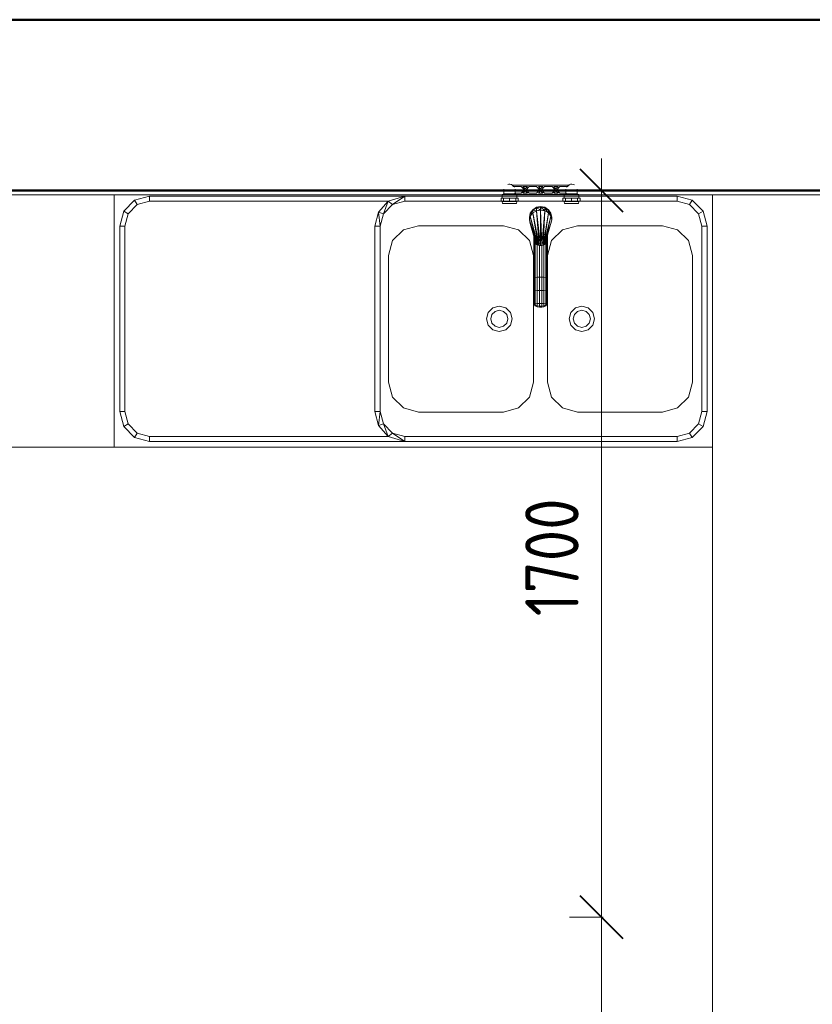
# Model space of a CAD drawing. Header units: millimetres. Extents: x 24644 to 52152, y 2709 to 38988.
# Tile 82 of 93: x 38082 to 39936, y 36684 to 38988. Entities that reach past the tile are written whole.
import ezdxf

# ---------------------------------------------------------------- set-up
doc = ezdxf.new("R2010")
doc.units = ezdxf.units.MM
for name, color, linetype, lineweight in [('A-____-____-DIMS', 211, 'Continuous', 9), ('A-____-____-DIMS-50', 211, 'Continuous', 9), ('A-WALL-____-MCUT', 113, 'Continuous', 50), ('A-WALL-____-OTLN', 113, 'Continuous', 20), ('I-FURN-____-MCUT', 30, 'Continuous', 9), ('I-FURN-____-OTLN', 30, 'Continuous', 20), ('L-SITE-____-MCUT', 91, 'Continuous', 50), ('L-SITE-____-OTLN', 91, 'Continuous', 20), ('M-EQPM-____-OTLN', 50, 'Continuous', 20)]:
    doc.layers.add(name, color=color, linetype=linetype, lineweight=lineweight)
doc.styles.add('GOST Common', font='GOST_Common.ttf', dxfattribs={"width": 0.9, "height": 125})
doc.dimstyles.new('ADSK_Основной_2_5_мм', dxfattribs={"dimscale": 304.8, "dimtxt": 0.412449, "dimasz": 0.328084, "dimexe": 0.246063, "dimexo": 0.000807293, "dimgap": 0.049213, "dimtad": 1, "dimdec": 0, "dimlfac": 304.8, "dimdsep": 46, "dimtxsty": 'GOST Common', "dimblk1": 'OBLIQUE', "dimblk2": 'OBLIQUE', "dimsah": 1, "dimcen": 0.09, "dimdle": 0.246063, "dimazin": 2, "dimtfac": 1, "dimtdec": 4, "dimtix": 1, "dimtmove": 0, "dimatfit": 3, "dimfxl": 1, "dimtvp": 1, "dimtolj": 1, "dimtzin": 0, "dimlwd": 20, "dimlwe": 20, "dimarcsym": 2})

# ---------------------------------------------------------------- blocks, each defined once
blk = doc.blocks.new('Family - Site-608699-В_Этаж 01_Вентиляция')
at = {"layer": 'L-SITE-____-MCUT', "color": 253}
blk.add_line((27023.2, 38987.6), (40703.2, 38987.6), dxfattribs=at)
blk = doc.blocks.new('Прямая форма - V line-608908-В_Этаж 01_Вентиляция')
at = {"layer": 'A-WALL-____-MCUT', "color": 253}
for p, q in [((6840, 0), (0, 0)), ((0, -400), (6840, -400))]:
    blk.add_line(p, q, dxfattribs=at)
blk = doc.blocks.new('Прямая форма - SW - 003-608909-В_Этаж 01_Вентиляция')
blk.add_blockref('Прямая форма - V line-608908-В_Этаж 01_Вентиляция', (0, 0))
blk = doc.blocks.new('Прямая форма - V line-609776-В_Этаж 01_Вентиляция')
at = {"layer": 'I-FURN-____-MCUT', "color": 53}
for p, q in [((0, 0), (-4140, 0)), ((-4140, -10), (-10, -10))]:
    blk.add_line(p, q, dxfattribs=at)
at = {"layer": 'I-FURN-____-OTLN', "color": 9}
for p, q in [((-2000, -600), (-2000, -10)), ((-2000, -600), (-2000, -10)), ((-1977.6, -48), (-1952, -22.4)), ((-1952, -22.4), (-1917, -13)), ((-1952, -22.4), (-1946, -32.8)), ((-1917, -13), (-1320, -13)), ((-1917, -25), (-1917, -13)), ((-1359.2, -25), (-1320, -13)), ((-1320, -13), (-1349, -32.8)), ((-1320, -13), (-683, -13)), ((-1320, -13), (-1320, -25)), ((-683, -13), (-648, -22.4)), ((-683, -25), (-683, -13)), ((-654, -32.8), (-648, -22.4)), ((-648, -22.4), (-622.4, -48)), ((-600, -600), (-600, -10)), ((-600, -10), (-600, -600)), ((-1967.2, -54), (-1946, -32.8)), ((-1946, -32.8), (-1917, -25)), ((-1917, -25), (-1359.2, -25)), ((-1381.8, -50.2), (-1359.2, -25)), ((-1359.2, -25), (-1370.2, -54)), ((-1349, -32.8), (-1370.2, -54)), ((-1349, -32.8), (-1359.2, -25)), ((-1320, -25), (-1349, -32.8)), ((-683, -25), (-1320, -25)), ((-1026.5, -53.1), (-1020.9, -44.6)), ((-1026.5, -54.2), (-1020.9, -46)), ((-1020.9, -46), (-1026.5, -53.1)), ((-1020.9, -44.6), (-1012.4, -39)), ((-1020.9, -46), (-1012.4, -40.4)), ((-1012.4, -40.4), (-1020.9, -44.6)), ((-1020.9, -46), (-1020.9, -44.6)), ((-1020.9, -51.8), (-1020.9, -46)), ((-1012.8, -47.1), (-1020.9, -46)), ((-1012.4, -39), (-1002.5, -37)), ((-1012.4, -40.4), (-1002.5, -38.5)), ((-1002.5, -38.5), (-1012.4, -39)), ((-1012.4, -40.4), (-1012.4, -39)), ((-1012.4, -46.9), (-1012.4, -40.4)), ((-1002.9, -45.2), (-1012.4, -40.4)), ((-1002.5, -45.2), (-1012.4, -46.9)), ((-1012.4, -47.1), (-1002.5, -45.4)), ((-1002.5, -38.5), (-1002.5, -37)), ((-992.6, -40.4), (-1002.5, -37)), ((-1002.5, -37), (-992.6, -39)), ((-1002.5, -45.2), (-1002.5, -38.5)), ((-992.9, -46.8), (-1002.5, -38.5)), ((-1002.5, -38.5), (-992.6, -40.4)), ((-992.6, -46.9), (-1002.5, -45.2)), ((-1002.5, -45.4), (-1002.5, -128.6)), ((-999.5, -128.4), (-1002.5, -45.4)), ((-1002.5, -45.4), (-992.6, -47.1)), ((-992.6, -40.4), (-992.6, -39)), ((-984.1, -46), (-992.6, -39)), ((-992.6, -39), (-984.1, -44.6)), ((-992.6, -46.9), (-992.6, -40.4)), ((-984.4, -51.7), (-992.6, -40.4)), ((-992.6, -40.4), (-984.1, -46)), ((-984.1, -44.6), (-978.5, -53.1)), ((-984.1, -44.6), (-978.5, -54.2)), ((-984.1, -46), (-984.1, -44.6)), ((-984.1, -51.8), (-984.1, -46)), ((-984.1, -46), (-978.5, -54.2)), ((-978.5, -59.4), (-984.1, -46)), ((-654, -32.8), (-683, -25)), ((-632.8, -54), (-654, -32.8)), ((-1987, -83), (-1977.6, -48)), ((-1967.2, -54), (-1977.6, -48)), ((-1975, -83), (-1967.2, -54)), ((-1390, -83), (-1381.8, -50.2)), ((-1370.2, -54), (-1381.8, -50.2)), ((-1381.8, -50.2), (-1378, -83)), ((-1370.2, -54), (-1378, -83)), ((-1028.5, -63), (-1026.5, -53.1)), ((-1028.5, -64), (-1026.5, -54.2)), ((-1026.5, -54.2), (-1028.5, -63)), ((-1026.5, -59.4), (-1028.5, -68)), ((-1028.5, -64), (-1026.5, -59.4)), ((-1028.5, -68), (-1026.5, -59.4)), ((-1028.5, -64), (-1028.5, -63)), ((-1028.5, -68), (-1028.5, -64)), ((-1012.5, -126.3), (-1028.5, -68)), ((-1028.5, -68), (-1026.5, -76.7)), ((-1010.5, -127.2), (-1028.5, -68)), ((-1020.9, -51.8), (-1026.5, -59.3)), ((-1026.5, -59.4), (-1020.9, -52)), ((-1021.1, -52.1), (-1026.5, -54.2)), ((-1026.5, -54.2), (-1026.5, -53.1)), ((-1026.5, -59.3), (-1026.5, -54.2)), ((-1010.5, -127.2), (-1026.5, -59.4)), ((-1008.5, -127.9), (-1026.5, -59.4)), ((-1012.4, -46.9), (-1020.9, -51.8)), ((-1020.9, -52), (-1012.4, -47.1)), ((-1020.9, -52), (-1008.5, -127.9)), ((-1005.5, -128.4), (-1020.8, -52)), ((-1012.4, -47.1), (-1005.5, -128.4)), ((-1002.5, -128.6), (-1012.4, -47.1)), ((-992.6, -47.1), (-999.5, -128.4)), ((-996.5, -127.9), (-992.6, -47.1)), ((-984.1, -52), (-996.5, -127.9)), ((-994.5, -127.2), (-984.1, -52)), ((-978.5, -59.4), (-994.5, -127.2)), ((-984.1, -51.8), (-992.6, -46.9)), ((-992.6, -47.1), (-984.1, -52)), ((-992.5, -126.3), (-978.5, -59.4)), ((-976.5, -68), (-992.5, -126.3)), ((-978.5, -59.3), (-984.1, -51.8)), ((-984.1, -52), (-978.5, -59.4)), ((-978.5, -53.1), (-976.5, -63)), ((-978.5, -53.1), (-976.5, -64)), ((-978.5, -53.1), (-978.5, -54.2)), ((-978.5, -54.2), (-976.5, -64)), ((-978.5, -54.2), (-976.5, -68)), ((-978.5, -54.2), (-978.5, -59.3)), ((-976.5, -68), (-978.5, -59.4)), ((-978.5, -59.4), (-976.5, -68)), ((-978.5, -76.7), (-976.5, -68)), ((-976.5, -63), (-976.5, -64)), ((-976.5, -64), (-976.5, -68)), ((-632.8, -54), (-622.4, -48)), ((-625, -83), (-632.8, -54)), ((-622.4, -48), (-613, -83)), ((-1987, -517), (-1987, -83)), ((-1975, -83), (-1987, -83)), ((-1975, -517), (-1975, -83)), ((-1378, -83), (-1390, -83)), ((-1390, -83), (-1390, -517)), ((-1378, -83), (-1378, -517)), ((-1323, -91.4), (-1348.6, -117)), ((-1288, -82), (-1323, -91.4)), ((-1089, -82), (-1288, -82)), ((-1054, -91.4), (-1089, -82)), ((-1028.4, -117), (-1054, -91.4)), ((-1026.5, -76.7), (-1012.5, -126.3)), ((-978.5, -76.7), (-982.2, -88.9)), ((-951, -91.4), (-976.6, -117)), ((-916, -82), (-951, -91.4)), ((-717, -82), (-916, -82)), ((-682, -91.4), (-717, -82)), ((-656.4, -117), (-682, -91.4)), ((-625, -517), (-625, -83)), ((-625, -83), (-613, -83)), ((-613, -83), (-613, -517)), ((-1018.5, -206), (-1018.5, -105.1)), ((-1018.5, -206), (-1018.5, -105.1)), ((-1017.5, -204.7), (-1017.5, -108.5)), ((-1017.5, -204.7), (-1017.5, -108.5)), ((-987.5, -204.7), (-987.5, -107.9)), ((-987.5, -204.7), (-987.5, -107.9)), ((-986.5, -206), (-986.5, -104.4)), ((-986.5, -206), (-986.5, -104.4)), ((-1348.6, -117), (-1358, -152)), ((-1019, -152), (-1028.4, -117)), ((-1014.8, -203.5), (-1014.8, -118.3)), ((-1014.8, -203.5), (-1014.8, -118.3)), ((-1012.5, -126.3), (-1010.5, -127.2)), ((-1008.5, -127.9), (-1010.5, -127.2)), ((-1010.5, -202.6), (-1010.5, -127.2)), ((-1010.5, -202.6), (-1010.5, -127.2)), ((-1005.5, -128.4), (-1008.5, -127.9)), ((-1002.5, -128.6), (-1005.5, -128.4)), ((-1005.3, -202.2), (-1005.3, -128.4)), ((-1005.3, -202.2), (-1005.3, -128.4)), ((-999.5, -128.4), (-1002.5, -128.6)), ((-999.7, -202.2), (-999.7, -128.4)), ((-999.7, -202.2), (-999.7, -128.4)), ((-996.5, -127.9), (-999.5, -128.4)), ((-994.5, -127.2), (-996.5, -127.9)), ((-992.5, -126.3), (-994.5, -127.2)), ((-994.5, -202.6), (-994.5, -127.2)), ((-994.5, -202.6), (-994.5, -127.2)), ((-990.2, -203.5), (-990.2, -118)), ((-990.2, -203.5), (-990.2, -118)), ((-976.6, -117), (-986, -152)), ((-647, -152), (-656.4, -117)), ((-1358, -152), (-1358, -448)), ((-1019, -448), (-1019, -152)), ((-986, -152), (-986, -448)), ((-647, -448), (-647, -152)), ((-1018.5, -206), (-1017.5, -204.7)), ((-1018.5, -206), (-1017.5, -204.7)), ((-1018.5, -235), (-1018.5, -206)), ((-1018.5, -235), (-1018.5, -206)), ((-1017.5, -204.7), (-1014.8, -203.5)), ((-1017.5, -204.7), (-1014.8, -203.5)), ((-1017.5, -234.5), (-1017.5, -204.7)), ((-1017.5, -234.5), (-1017.5, -204.7)), ((-1014.8, -203.5), (-1010.5, -202.6)), ((-1014.8, -203.5), (-1010.5, -202.6)), ((-1014.8, -234.1), (-1014.8, -203.5)), ((-1014.8, -234.1), (-1014.8, -203.5)), ((-1010.5, -202.6), (-1005.3, -202.2)), ((-1010.5, -202.6), (-1005.3, -202.2)), ((-1010.5, -233.8), (-1010.5, -202.6)), ((-1010.5, -233.8), (-1010.5, -202.6)), ((-1005.3, -233.7), (-1005.3, -202.2)), ((-1005.3, -202.2), (-999.7, -202.2)), ((-1005.3, -233.7), (-1005.3, -202.2)), ((-1005.3, -202.2), (-999.7, -202.2)), ((-999.7, -233.7), (-999.7, -202.2)), ((-999.7, -202.2), (-994.5, -202.6)), ((-999.7, -233.7), (-999.7, -202.2)), ((-999.7, -202.2), (-994.5, -202.6)), ((-994.5, -233.8), (-994.5, -202.6)), ((-994.5, -202.6), (-990.2, -203.5)), ((-994.5, -233.8), (-994.5, -202.6)), ((-994.5, -202.6), (-990.2, -203.5)), ((-990.2, -234.1), (-990.2, -203.5)), ((-990.2, -203.5), (-987.5, -204.7)), ((-990.2, -234.1), (-990.2, -203.5)), ((-990.2, -203.5), (-987.5, -204.7)), ((-987.5, -234.5), (-987.5, -204.7)), ((-987.5, -204.7), (-986.5, -206)), ((-987.5, -234.5), (-987.5, -204.7)), ((-987.5, -204.7), (-986.5, -206)), ((-986.5, -235), (-986.5, -206)), ((-986.5, -235), (-986.5, -206)), ((-1018.5, -235), (-1017.5, -234.5)), ((-1018.5, -235), (-1017.5, -234.5)), ((-1018.5, -262), (-1018.5, -235)), ((-1018.5, -262), (-1018.5, -235)), ((-1017.5, -234.5), (-1014.8, -234.1)), ((-1017.5, -234.5), (-1014.8, -234.1)), ((-1017.5, -262.7), (-1017.5, -234.5)), ((-1017.5, -262.7), (-1017.5, -234.5)), ((-1014.8, -234.1), (-1010.5, -233.8)), ((-1014.8, -234.1), (-1010.5, -233.8)), ((-1014.8, -263.3), (-1014.8, -234.1)), ((-1014.8, -263.3), (-1014.8, -234.1)), ((-1010.5, -233.8), (-1005.3, -233.7)), ((-1010.5, -233.8), (-1005.3, -233.7)), ((-1010.5, -263.8), (-1010.5, -233.8)), ((-1010.5, -263.8), (-1010.5, -233.8)), ((-1005.3, -264), (-1005.3, -233.7)), ((-1005.3, -233.7), (-999.7, -233.7)), ((-1005.3, -264), (-1005.3, -233.7)), ((-1005.3, -233.7), (-999.7, -233.7)), ((-999.7, -264), (-999.7, -233.7)), ((-999.7, -233.7), (-994.5, -233.8)), ((-999.7, -264), (-999.7, -233.7)), ((-999.7, -233.7), (-994.5, -233.8)), ((-994.5, -263.8), (-994.5, -233.8)), ((-994.5, -233.8), (-990.2, -234.1)), ((-994.5, -263.8), (-994.5, -233.8)), ((-994.5, -233.8), (-990.2, -234.1)), ((-990.2, -263.3), (-990.2, -234.1)), ((-990.2, -234.1), (-987.5, -234.5)), ((-990.2, -263.3), (-990.2, -234.1)), ((-990.2, -234.1), (-987.5, -234.5)), ((-987.5, -262.7), (-987.5, -234.5)), ((-987.5, -234.5), (-986.5, -235)), ((-987.5, -262.7), (-987.5, -234.5)), ((-987.5, -234.5), (-986.5, -235)), ((-986.5, -262), (-986.5, -235)), ((-986.5, -262), (-986.5, -235)), ((-1125, -285), (-1114, -274)), ((-1114, -274), (-1099, -270)), ((-1099, -270), (-1084, -274)), ((-1084, -274), (-1073, -285)), ((-1017.5, -259.6), (-1018.5, -262.7)), ((-1018.1, -261.1), (-1018.5, -262)), ((-1018.5, -262), (-1017.5, -262.7)), ((-1018.5, -262.7), (-1018.5, -262)), ((-1018.5, -262), (-1017.5, -262.7)), ((-1018.5, -262), (-1018.5, -262.7)), ((-1018.5, -262.7), (-1017.5, -265.3)), ((-1018.5, -263), (-1018.5, -262.7)), ((-1018.5, -262.7), (-1017.5, -265.3)), ((-1018.5, -262.7), (-1018.5, -263)), ((-1018.5, -263), (-1017.5, -266.4)), ((-1018.5, -263), (-1017.5, -266.4)), ((-1018.5, -263), (-1017.5, -266.4)), ((-1018.5, -263), (-1017.5, -266.4)), ((-1017.5, -265.3), (-1017.5, -262.7)), ((-1017.5, -262.7), (-1014.8, -263.3)), ((-1017.5, -265.3), (-1017.5, -262.7)), ((-1017.5, -262.7), (-1014.8, -263.3)), ((-1017.5, -266.4), (-1017.5, -265.3)), ((-1017.5, -265.3), (-1014.8, -267.6)), ((-1017.5, -266.4), (-1017.5, -265.3)), ((-1017.5, -265.3), (-1014.8, -267.6)), ((-1017.5, -266.4), (-1014.8, -269.4)), ((-1017.5, -266.4), (-1014.8, -269.4)), ((-1014.8, -267.6), (-1014.8, -263.3)), ((-1014.8, -263.3), (-1010.5, -263.8)), ((-1014.8, -263.3), (-1014.8, -267.6)), ((-1014.8, -263.3), (-1010.5, -263.8)), ((-1014.8, -269.4), (-1014.8, -267.6)), ((-1014.8, -267.6), (-1010.5, -269.3)), ((-1014.8, -267.6), (-1014.8, -269.4)), ((-1014.8, -267.6), (-1010.5, -269.3)), ((-1014.8, -269.4), (-1010.5, -271.7)), ((-1014.8, -269.4), (-1010.5, -271.7)), ((-1010.5, -263.8), (-1010.5, -269.3)), ((-1010.5, -263.8), (-1005.3, -264)), ((-1010.5, -269.3), (-1010.5, -263.8)), ((-1010.5, -263.8), (-1005.3, -264)), ((-1010.5, -269.3), (-1010.5, -271.7)), ((-1010.5, -269.3), (-1005.3, -270.2)), ((-1010.5, -271.7), (-1010.5, -269.3)), ((-1010.5, -269.3), (-1005.3, -270.2)), ((-1010.5, -271.7), (-1005.3, -272.8)), ((-1010.5, -271.7), (-1005.3, -272.8)), ((-1005.3, -270.2), (-1005.3, -264)), ((-1005.3, -264), (-999.7, -264)), ((-1005.3, -270.2), (-1005.3, -264)), ((-1005.3, -264), (-999.7, -264)), ((-1005.3, -272.8), (-1005.3, -270.2)), ((-1005.3, -270.2), (-999.7, -270.2)), ((-1005.3, -272.8), (-1005.3, -270.2)), ((-1005.3, -270.2), (-999.7, -270.2)), ((-1005.3, -272.8), (-999.7, -272.8)), ((-1005.3, -272.8), (-999.7, -272.8)), ((-999.7, -264), (-994.5, -263.8)), ((-999.7, -264), (-994.5, -263.8)), ((-999.7, -270.2), (-999.7, -264)), ((-999.7, -270.2), (-999.7, -264)), ((-999.7, -270.2), (-994.5, -269.3)), ((-999.7, -270.2), (-994.5, -269.3)), ((-999.7, -272.8), (-999.7, -270.2)), ((-999.7, -272.8), (-999.7, -270.2)), ((-999.7, -272.8), (-994.5, -271.7)), ((-999.7, -272.8), (-994.5, -271.7)), ((-994.5, -263.8), (-990.2, -263.3)), ((-994.5, -263.8), (-990.2, -263.3)), ((-994.5, -269.3), (-994.5, -263.8)), ((-994.5, -269.3), (-994.5, -263.8)), ((-994.5, -269.3), (-990.2, -267.6)), ((-994.5, -269.3), (-990.2, -267.6)), ((-994.5, -271.7), (-994.5, -269.3)), ((-994.5, -271.7), (-994.5, -269.3)), ((-994.5, -271.7), (-990.2, -269.4)), ((-994.5, -271.7), (-990.2, -269.4)), ((-990.2, -263.3), (-987.5, -262.7)), ((-990.2, -263.3), (-987.5, -262.7)), ((-990.2, -263.3), (-990.2, -267.6)), ((-990.2, -267.6), (-990.2, -263.3)), ((-990.2, -267.6), (-987.5, -265.3)), ((-990.2, -267.6), (-987.5, -265.3)), ((-990.2, -269.4), (-987.5, -266.4)), ((-990.2, -269.4), (-987.5, -266.4)), ((-990.2, -267.6), (-990.2, -269.4)), ((-990.2, -269.4), (-990.2, -267.6)), ((-987.5, -259.6), (-986.5, -262.7)), ((-987.5, -262.7), (-986.5, -262)), ((-987.5, -262.7), (-986.5, -262)), ((-987.5, -265.3), (-986.5, -262.7)), ((-987.5, -265.3), (-986.5, -262.7)), ((-987.5, -265.3), (-987.5, -262.7)), ((-987.5, -262.7), (-987.5, -265.3)), ((-986.5, -263), (-987.5, -266.4)), ((-987.5, -266.4), (-986.5, -263)), ((-987.5, -266.4), (-986.5, -263)), ((-987.5, -266.4), (-986.5, -263)), ((-987.5, -266.4), (-987.5, -265.3)), ((-987.5, -265.3), (-987.5, -266.4)), ((-986.9, -261.1), (-986.5, -262)), ((-986.5, -262.7), (-986.5, -262)), ((-986.5, -262.7), (-986.5, -262)), ((-932, -285), (-921, -274)), ((-921, -274), (-906, -270)), ((-906, -270), (-891, -274)), ((-891, -274), (-880, -285)), ((-1129, -300), (-1125, -285)), ((-1119, -300), (-1116.3, -290)), ((-1116.3, -290), (-1109, -282.7)), ((-1109, -282.7), (-1099, -280)), ((-1099, -280), (-1089, -282.7)), ((-1089, -282.7), (-1081.7, -290)), ((-1081.7, -290), (-1079, -300)), ((-1073, -285), (-1069, -300)), ((-936, -300), (-932, -285)), ((-926, -300), (-923.3, -290)), ((-923.3, -290), (-916, -282.7)), ((-916, -282.7), (-906, -280)), ((-906, -280), (-896, -282.7)), ((-896, -282.7), (-888.7, -290)), ((-888.7, -290), (-886, -300)), ((-880, -285), (-876, -300)), ((-1125, -315), (-1129, -300)), ((-1114, -326), (-1125, -315)), ((-1116.3, -310), (-1119, -300)), ((-1109, -317.3), (-1116.3, -310)), ((-1099, -320), (-1109, -317.3)), ((-1089, -317.3), (-1099, -320)), ((-1081.7, -310), (-1089, -317.3)), ((-1073, -315), (-1084, -326)), ((-1079, -300), (-1081.7, -310)), ((-1069, -300), (-1073, -315)), ((-932, -315), (-936, -300)), ((-921, -326), (-932, -315)), ((-923.3, -310), (-926, -300)), ((-916, -317.3), (-923.3, -310)), ((-906, -320), (-916, -317.3)), ((-896, -317.3), (-906, -320)), ((-888.7, -310), (-896, -317.3)), ((-880, -315), (-891, -326)), ((-886, -300), (-888.7, -310)), ((-876, -300), (-880, -315)), ((-1099, -330), (-1114, -326)), ((-1084, -326), (-1099, -330)), ((-906, -330), (-921, -326)), ((-891, -326), (-906, -330)), ((-1358, -448), (-1348.6, -483)), ((-1028.4, -483), (-1019, -448)), ((-986, -448), (-976.6, -483)), ((-656.4, -483), (-647, -448)), ((-1348.6, -483), (-1323, -508.6)), ((-1054, -508.6), (-1028.4, -483)), ((-976.6, -483), (-951, -508.6)), ((-682, -508.6), (-656.4, -483)), ((-1977.6, -552), (-1987, -517)), ((-1975, -517), (-1987, -517)), ((-1967.2, -546), (-1975, -517)), ((-1390, -517), (-1378, -517)), ((-1381.8, -549.8), (-1390, -517)), ((-1378, -517), (-1381.8, -549.8)), ((-1378, -517), (-1370.2, -546)), ((-1323, -508.6), (-1288, -518)), ((-1288, -518), (-1089, -518)), ((-1089, -518), (-1054, -508.6)), ((-951, -508.6), (-916, -518)), ((-916, -518), (-717, -518)), ((-717, -518), (-682, -508.6)), ((-632.8, -546), (-625, -517)), ((-625, -517), (-613, -517)), ((-613, -517), (-622.4, -552)), ((-1967.2, -546), (-1977.6, -552)), ((-1952, -577.6), (-1977.6, -552)), ((-1946, -567.2), (-1967.2, -546)), ((-1381.8, -549.8), (-1370.2, -546)), ((-1359.2, -575), (-1381.8, -549.8)), ((-1370.2, -546), (-1349, -567.2)), ((-1370.2, -546), (-1359.2, -575)), ((-654, -567.2), (-632.8, -546)), ((-622.4, -552), (-648, -577.6)), ((-632.8, -546), (-622.4, -552)), ((-1946, -567.2), (-1952, -577.6)), ((-1917, -575), (-1946, -567.2)), ((-1359.2, -575), (-1917, -575)), ((-1917, -575), (-1917, -587)), ((-1359.2, -575), (-1349, -567.2)), ((-1320, -587), (-1359.2, -575)), ((-1349, -567.2), (-1320, -575)), ((-1349, -567.2), (-1320, -587)), ((-1320, -575), (-683, -575)), ((-1320, -575), (-1320, -587)), ((-683, -575), (-654, -567.2)), ((-683, -575), (-683, -587)), ((-654, -567.2), (-648, -577.6)), ((-1917, -587), (-1952, -577.6)), ((-1320, -587), (-1917, -587)), ((-683, -587), (-1320, -587)), ((-648, -577.6), (-683, -587)), ((-4139, -600), (-2000, -600)), ((-600, -600), (-2000, -600)), ((-600, -3600), (-600, -600))]:
    blk.add_line(p, q, dxfattribs=at)
blk = doc.blocks.new('Прямая форма - FU - 052-609777-В_Этаж 01_Вентиляция')
blk.add_blockref('Прямая форма - V line-609776-В_Этаж 01_Вентиляция', (0, 0))
blk = doc.blocks.new('V line_ifc_RVT-1-В_Этаж 01_Вентиляция')
at = {"layer": 'A-WALL-____-OTLN', "color": 9, "lineweight": 20, "rotation": 180}
blk.add_blockref('Прямая форма - SW - 003-608909-В_Этаж 01_Вентиляция', (40703.2, 38587.6), dxfattribs=at)
at = {"layer": 'I-FURN-____-OTLN', "color": 9, "lineweight": 20}
blk.add_blockref('Прямая форма - FU - 052-609777-В_Этаж 01_Вентиляция', (40303.2, 38587.6), dxfattribs=at)
at = {"layer": 'L-SITE-____-OTLN', "color": 9, "lineweight": 20}
blk.add_blockref('Family - Site-608699-В_Этаж 01_Вентиляция', (0, 0), dxfattribs=at)
blk = doc.blocks.new('VTp_724_0 Водорозетка двойная - VTp_724_0-V9-В_Этаж 01_Вентиляция')
at = {"layer": 'M-EQPM-____-OTLN'}
for p, q in [((-92.6, 26.1), (-86.7, 26.1)), ((-92.6, 19.4), (-92.6, 26.1)), ((-88.9, 32), (-89.8, 27.2)), ((-89.8, 27.2), (-89.8, 26.1)), ((-55.3, 27.2), (-89.8, 27.2)), ((-56.2, 32), (-88.9, 32)), ((-86.7, 26.1), (-72.5, 26.1)), ((-86.7, 19.4), (-86.7, 26.1)), ((-72.5, 26.1), (-58.3, 26.1)), ((-72.5, 19.4), (-72.5, 26.1)), ((-58.3, 26.1), (-52.4, 26.1)), ((-58.3, 26.1), (-58.3, 19.4)), ((-55.3, 27.2), (-56.2, 32)), ((-55.3, 26.1), (-55.3, 27.2)), ((-52.4, 19.4), (-52.4, 26.1)), ((52.4, 26.1), (58.3, 26.1)), ((52.4, 19.4), (52.4, 26.1)), ((56.1, 32), (55.2, 27.2)), ((55.2, 27.2), (55.2, 26.1)), ((89.7, 27.2), (55.2, 27.2)), ((88.8, 32), (56.1, 32)), ((58.3, 26.1), (72.5, 26.1)), ((58.3, 19.4), (58.3, 26.1)), ((72.5, 26.1), (86.7, 26.1)), ((72.5, 19.4), (72.5, 26.1)), ((86.7, 26.1), (92.6, 26.1)), ((86.7, 26.1), (86.7, 19.4)), ((89.7, 27.2), (88.8, 32)), ((89.7, 26.1), (89.7, 27.2)), ((92.6, 19.4), (92.6, 26.1)), ((-86.7, 19.4), (-92.6, 19.4)), ((-89.8, 19.4), (-89.8, 10.4)), ((-89.8, 10.4), (-85.9, 8.8)), ((-56, 10.4), (-89.8, 10.4)), ((-72.5, 19.4), (-86.7, 19.4)), ((-85.9, 8.8), (-85.9, 0)), ((-60.1, 8.8), (-85.9, 8.8)), ((-58.3, 19.4), (-72.5, 19.4)), ((-60.1, 8.8), (-60.1, 8)), ((-60.1, 8), (-45.3, 8)), ((-59.1, 0), (-59.1, 8)), ((-52.4, 19.4), (-58.3, 19.4)), ((56, 11), (-56, 11)), ((-56, 11), (-56, 10.4)), ((-55.3, 11), (-55.3, 19.4)), ((-45.3, 8), (-38, 0)), ((-36, 2.2), (-41.2, 8)), ((-41.2, 8), (-30.8, 8)), ((-30.8, 8), (-36, 2.2)), ((-34, 0), (-26.7, 8)), ((-26.7, 8), (-9.3, 8)), ((-9.3, 8), (-2, 0)), ((0, 2.2), (-5.2, 8)), ((-5.2, 8), (5.2, 8)), ((5.2, 8), (0, 2.2)), ((2, 0), (9.3, 8)), ((9.3, 8), (26.7, 8)), ((26.7, 8), (34, 0)), ((30.8, 8), (41.2, 8)), ((36, 2.2), (30.8, 8)), ((41.2, 8), (36, 2.2)), ((38, 0), (45.3, 8)), ((45.3, 8), (60.1, 8)), ((58.3, 19.4), (52.4, 19.4)), ((55.2, 19.4), (55.2, 11)), ((56, 10.4), (56, 11)), ((89.7, 10.4), (56, 10.4)), ((72.5, 19.4), (58.3, 19.4)), ((59.1, 8), (59.1, 0)), ((85.9, 8.8), (60.1, 8.8)), ((60.1, 8), (60.1, 8.8)), ((86.7, 19.4), (72.5, 19.4)), ((85.9, 8.8), (89.7, 10.4)), ((85.9, 0), (85.9, 8.8)), ((92.6, 19.4), (86.7, 19.4)), ((89.7, 10.4), (89.7, 19.4)), ((-66.7, -11), (66.7, -11)), ((-45.3, -8), (-63, -8)), ((-38, 0), (-45.3, -8)), ((-41.2, -8), (-36, -2.2)), ((-30.8, -8), (-41.2, -8)), ((-36, -2.2), (-30.8, -8)), ((-26.7, -8), (-34, 0)), ((-9.3, -8), (-26.7, -8)), ((-2, 0), (-9.3, -8)), ((-5.2, -8), (0, -2.2)), ((5.2, -8), (-5.2, -8)), ((0, -2.2), (5.2, -8)), ((9.3, -8), (2, 0)), ((26.7, -8), (9.3, -8)), ((34, 0), (26.7, -8)), ((30.8, -8), (36, -2.2)), ((41.2, -8), (30.8, -8)), ((36, -2.2), (41.2, -8)), ((45.3, -8), (38, 0)), ((63, -8), (45.3, -8))]:
    blk.add_line(p, q, dxfattribs=at)
for centre, radius, start, end in [((-72.5, 0), 13.4, 180, 188.2152), ((-212.1, 402.2), 421.7, 291.1285, 291.7236), ((-72.5, 0), 13.4, 352.5609, 0), ((-72.5, 0), 13.4, 351.8321, 360), ((212.1, 402.2), 421.7, 248.2764, 248.8715), ((72.5, 0), 13.4, 180, 187.4391), ((72.5, 0), 13.4, 180, 188.1679), ((72.5, 0), 13.4, 351.7848, 0), ((-72.5, 0), 13.4, 240, 293.6489), ((-72.5, 0), 13.4, 296.8936, 306.3065), ((-72.5, 0), 13.4, 323.3436, 330.7909), ((-72.5, 0), 13.4, 323.0818, 328.7777), ((-72.5, 0), 13.4, 322.9736, 327.3258), ((72.5, 0), 13.4, 209.2091, 216.6564), ((72.5, 0), 13.4, 233.6935, 243.1064), ((72.5, 0), 13.4, 246.3511, 288.109)]:
    blk.add_arc(centre, radius, start, end, dxfattribs=at)
for points in [[(-63, -8), (-63.5, -8.6), (-64.7, -9.7), (-66, -10.6), (-66.7, -11)], [(66.7, -11), (66, -10.6), (64.7, -9.7), (63.5, -8.6), (63, -8)]]:
    blk.add_open_spline(points, degree=3, dxfattribs=at)
blk = doc.blocks.new('DIMBLOCK5-В_Этаж 01_Вентиляция')
at = {"layer": 'A-____-____-DIMS-50', "lineweight": 40}
for p, q in [((39443.1, 36887.6), (39393.1, 36937.6)), ((39443.1, 36887.6), (39493.1, 36837.6)), ((39443.1, 35887.6), (39393.1, 35937.6)), ((39443.1, 35887.6), (39493.1, 35837.6))]:
    blk.add_line(p, q, dxfattribs=at)
at = {"layer": 'A-____-____-DIMS-50', "lineweight": 20}
for p, q in [((39443.1, 36887.6), (39368.1, 36887.6)), ((39443.1, 35812.6), (39443.1, 36887.6)), ((39443.1, 36887.6), (39447.4, 36887.6)), ((39443.1, 35887.6), (39368.1, 35887.6)), ((39443.1, 35887.6), (40236.2, 35887.6))]:
    blk.add_line(p, q, dxfattribs=at)
at = {"layer": 'A-____-____-DIMS-50', "color": 0, "lineweight": 20, "insert": (39264.8, 36241.6), "char_height": 125, "width": 350.296, "attachment_point": 1, "rotation": 90, "line_spacing_factor": 1.022761, "style": 'GOST Common'}
blk.add_mtext('1000', dxfattribs=at)
blk = doc.blocks.new('_Oblique')
at = {"color": 0, "linetype": 'ByBlock', "lineweight": -2}
blk.add_line((-0.5, -0.5), (0.5, 0.5), dxfattribs=at)
blk = doc.blocks.new('DIMBLOCK6-В_Этаж 01_Вентиляция')
at = {"layer": 'A-____-____-DIMS-50', "lineweight": 20}
for p, q in [((39443.1, 36887.6), (39443.1, 38662.6)), ((39443.1, 38587.6), (39368.1, 38587.6)), ((39443.1, 38587.6), (39447.4, 38587.6)), ((39443.1, 36887.6), (39368.1, 36887.6)), ((39443.1, 36887.6), (39447.4, 36887.6))]:
    blk.add_line(p, q, dxfattribs=at)
at = {"layer": 'A-____-____-DIMS-50', "lineweight": 40}
for p, q in [((39443.1, 38587.6), (39393.1, 38637.6)), ((39443.1, 38587.6), (39493.1, 38537.6)), ((39443.1, 36887.6), (39393.1, 36937.6)), ((39443.1, 36887.6), (39493.1, 36837.6))]:
    blk.add_line(p, q, dxfattribs=at)
at = {"layer": 'A-____-____-DIMS-50', "color": 0, "lineweight": 20, "insert": (39264.8, 37591.6), "char_height": 125, "width": 350.296, "attachment_point": 1, "rotation": 90, "line_spacing_factor": 1.022761, "style": 'GOST Common'}
blk.add_mtext('1700', dxfattribs=at)

msp = doc.modelspace()

# ---------------------------------------------------------------- block references
at = {"lineweight": 9}
msp.add_blockref('V line_ifc_RVT-1-В_Этаж 01_Вентиляция', (0, 0), dxfattribs=at)
at = {"layer": 'M-EQPM-____-OTLN', "rotation": 180.0000468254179}
msp.add_blockref('VTp_724_0 Водорозетка двойная - VTp_724_0-V9-В_Этаж 01_Вентиляция', (39300.7411, 38589.2857), dxfattribs=at)

# ---------------------------------------------------------------- dimensions: what is measured, and where the dimension line sits
at = {"layer": 'A-____-____-DIMS', "lineweight": 20}
for base, p1, p2, override, picture, middle in [((39443.1081, 38587.5816), (39372.4004, 36887.5816), (39372.4004, 38587.5816), {"dimpost": '<>', "dimfxl": 1700}, 'DIMBLOCK6-В_Этаж 01_Вентиляция', (39365.6081, 37737.5816)), ((39443.1095, 36887.5816), (40311.2431, 35887.5823), (39372.4004, 36887.5816), {"dimpost": '<>', "dimfxl": 1371.650138}, 'DIMBLOCK5-В_Этаж 01_Вентиляция', (39365.6095, 36387.582))]:
    dim = msp.add_linear_dim(base=base, p1=p1, p2=p2, angle=270.0000468, dimstyle='ADSK_Основной_2_5_мм', override=override, dxfattribs=at)
    dim.commit()
    dim.dimension.update_dxf_attribs({"geometry": picture, "text_midpoint": middle})

doc.saveas('drawing.dxf')
